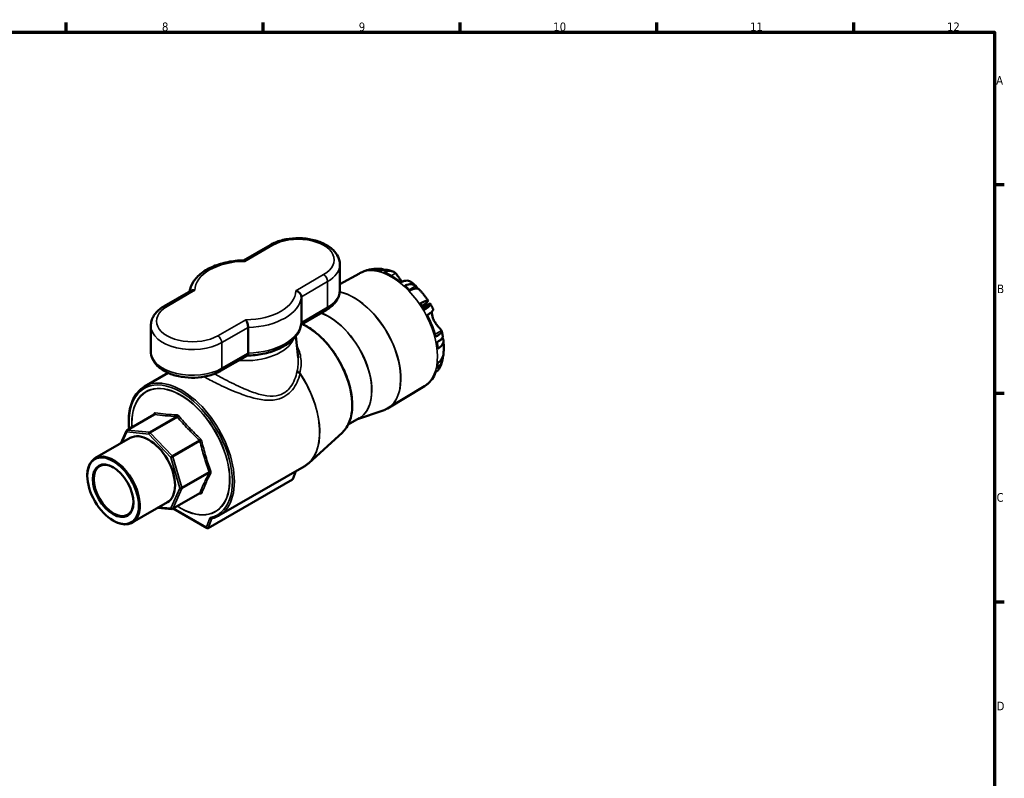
# Model space of a CAD drawing. Header units: millimetres. Extents: x 0 to 948, y -47 to 779.
# Tile 5 of 5: x 474 to 825, y 308 to 578. Entities that reach past the tile are written whole.
import ezdxf

# ---------------------------------------------------------------- set-up
doc = ezdxf.new("R2010")
doc.units = ezdxf.units.MM
for name, color, linetype, lineweight in [('Border (ANSI)', 7, 'Continuous', 70), ('Visible (ANSI)', 7, 'Continuous', 50), ('Visible Narrow (ANSI)', 7, 'Continuous', 35)]:
    doc.layers.add(name, color=color, linetype=linetype, lineweight=lineweight)
doc.styles.add('Note Text (ANSI)', font='tahoma.ttf')

# ---------------------------------------------------------------- blocks, each defined once
blk = doc.blocks.new('Borders Default Border')
at = {"layer": 'Border (ANSI)'}
for p, q in [((490.58, 574), (490.58, 577.45)), ((560.67, 574), (560.67, 577.45)), ((630.75, 574), (630.75, 577.45)), ((700.83, 574), (700.83, 577.45)), ((770.92, 574), (770.92, 577.45)), ((821, 519.75), (824.45, 519.75)), ((821, 445.5), (824.45, 445.5)), ((821, 371.25), (824.45, 371.25))]:
    blk.add_line(p, q, dxfattribs=at)
at = {"layer": 'Border (ANSI)', "flags": 128}
blk.add_lwpolyline([(20, 20), (20, 574), (821, 574), (821, 20), (20, 20)], dxfattribs=at)
at = {"layer": 'Border (ANSI)', "attachment_point": 7, "style": 'Note Text (ANSI)'}
for s, insert, char_height in [('12', (804.13, 574.4), 3.048), ('8', (524.63, 574.33), 3.05), ('9', (594.7, 574.34), 3.05), ('10', (663.96, 574.34), 3.048), ('11', (734.04, 574.4), 3.048), ('A', (821.63, 555.35), 3.05), ('B', (821.99, 481.1), 3.05), ('C', (821.8, 406.8), 3.05), ('D', (821.81, 332.6), 3.05)]:
    blk.add_mtext(s, dxfattribs=dict(at, insert=insert, char_height=char_height))

msp = doc.modelspace()

# ---------------------------------------------------------------- linework, layer by layer
at = {"layer": 'Visible (ANSI)'}
for p, q in [((563.099, 498.239), (553.643, 492.78)), ((587.95, 491.282), (587.95, 482.137)), ((594.906, 488.139), (587.95, 484.319)), ((534.932, 481.977), (525.425, 476.488)), ((574.269, 470.699), (574.269, 479.844)), ((618.424, 477.257), (617.166, 476.531)), ((619.992, 477.395), (617.522, 475.969)), ((574.189, 469.976), (583.201, 475.179)), ((520.676, 469.53), (520.676, 460.386)), ((555.287, 468.884), (555.287, 459.74)), ((572.274, 465.755), (573.095, 458.11)), ((545.527, 453.428), (555.034, 458.917)), ((518.436, 447.834), (526.862, 452.699)), ((618.076, 448.008), (604.959, 440.056)), ((594.255, 436.223), (603.329, 439.298)), ((512.204, 432.337), (521.885, 437.926)), ((590.927, 434.301), (594.843, 436.563)), ((509.962, 427.608), (511.998, 432.11)), ((588.855, 431.514), (576.879, 420.624)), ((500.786, 422.31), (513.337, 429.557)), ((544.936, 401.935), (575.273, 419.45)), ((572.289, 417.727), (571.216, 414.941)), ((498.048, 416.054), (498.048, 416.258)), ((541.055, 397.43), (571.069, 414.758)), ((514.007, 399.412), (526.558, 406.658)), ((528.399, 404.286), (538.08, 409.876)), ((528.099, 404.222), (523.182, 404.709)), ((528.642, 404.427), (540.733, 397.447)), ((507.22, 400.169), (507.397, 400.066))]:
    msp.add_line(p, q, dxfattribs=at)
for centre, start, end in [((512.454, 431.904), 120, 155.65713), ((528.149, 404.72), 264.34287, 300)]:
    msp.add_arc(centre, 0.5, start, end, dxfattribs=at)
for centre, major_axis, ratio, start_param, end_param in [((606.625, 468.15), (-11.577, 20.053), 0.5773503, 6.1522856, 6.2359222), ((599.697, 481.578), (-2.345, 7.596), 0.8095113, 0, 0.115821), ((602.131, 481.795), (0.784, 7.911), 0.7543445, 6.096149, 6.712528), ((606.625, 468.15), (-11.577, 20.053), 0.5773503, 5.776036, 5.8904862), ((606.625, 468.15), (-11.577, 20.053), 0.5773503, 5.3136332, 5.6819411), ((606.625, 468.15), (-11.577, 20.053), 0.5773503, 5.1050881, 5.2195383), ((610.369, 477.039), (5.772, 5.467), 0.3124597, 0, 0.8508166), ((612.803, 474.012), (6.564, 4.485), 0.1065742, 5.6636496, 7.1677297), ((606.625, 468.15), (-11.577, 20.053), 0.5773503, 4.7288384, 4.8432887), ((611.872, 471.18), (-7.611, 13.183), 0.5773503, 4.7993908, 4.8432887), ((606.625, 468.15), (-11.577, 20.053), 0.5773503, 4.2664357, 4.6347435), ((606.625, 468.15), (-11.577, 20.053), 0.5773503, 4.0578905, 4.1723407), ((616.922, 463.395), (7.905, 0.846), 0.4970516, 5.5070864, 6.5317891), ((606.625, 468.15), (-11.577, 20.053), 0.5773503, 3.6816409, 3.7960911), ((616.922, 460.15), (7.891, -0.963), 0.6477703, 5.6391026, 6.2831853), ((606.625, 468.15), (11.577, -20.053), 0.5773503, 0.0776454, 0.4459533), ((519.948, 418.107), (-6.61, 11.449), 0.5773503, 3.1415927, 6.2831853), ((507.397, 410.861), (6.61, -11.449), 0.5773503, 5.4977871, 10.2101761), ((507.397, 410.861), (5, -8.66), 0.5773503, 2.3686176, 7.0561603), ((570.822, 415.31), (-0.202, 0.572), 0.6665317, 3.2649386, 3.8036449), ((540.808, 397.981), (0.202, -0.572), 0.6665317, 4.8357349, 6.4065312)]:
    msp.add_ellipse(centre, major_axis=major_axis, ratio=ratio, start_param=start_param, end_param=end_param, dxfattribs=at)
for major_axis in [(-6.485, 11.233), (-5.125, 8.877)]:
    msp.add_ellipse((507.22, 410.759), major_axis=major_axis, ratio=0.5773503, dxfattribs=at)
for points, knots in [([(587.95, 491.282), (587.95, 492.21), (587.739, 493.134), (586.929, 494.915), (586.303, 495.76), (584.644, 497.367), (583.56, 498.098), (581.063, 499.328), (579.635, 499.812), (576.628, 500.472), (575.05, 500.649), (571.893, 500.69), (570.314, 500.557), (567.288, 499.986), (565.842, 499.548), (564.034, 498.745), (563.555, 498.503), (563.099, 498.239)], [0.7853982, 0.7853982, 0.7853982, 0.7853982, 1.0418721, 1.0418721, 1.3230445, 1.3230445, 1.6498756, 1.6498756, 1.9930679, 1.9930679, 2.3335531, 2.3335531, 2.6719567, 2.6719567, 3.0119625, 3.0119625, 3.1415927, 3.1415927, 3.1415927, 3.1415927]), ([(553.703, 492.781), (551.803, 492.746), (549.911, 492.547), (546.289, 491.831), (544.559, 491.314), (541.394, 489.987), (539.957, 489.177), (537.493, 487.286), (536.463, 486.202), (535.065, 483.968), (534.624, 482.849), (534.437, 481.691)], [2.3880846, 2.3880846, 2.3880846, 2.3880846, 2.6861293, 2.6861293, 2.9841739, 2.9841739, 3.2822186, 3.2822186, 3.5802632, 3.5802632, 3.8338492, 3.8338492, 3.8338492, 3.8338492]), ([(554.191, 492.42), (554.19, 492.421), (554.189, 492.422), (554.126, 492.509), (554.063, 492.58), (553.941, 492.692), (553.881, 492.733), (553.782, 492.774), (553.741, 492.782), (553.703, 492.781)], [-0.65446927, -0.65446927, -0.65446927, -0.65446927, -0.65378216, -0.65378216, -0.60541587, -0.60541587, -0.55744867, -0.55744867, -0.52263602, -0.52263602, -0.52263602, -0.52263602]), ([(594.906, 488.139), (594.952, 488.164), (594.999, 488.189), (595.091, 488.238), (595.138, 488.263), (595.231, 488.311), (595.278, 488.335), (595.371, 488.382), (595.418, 488.405), (595.513, 488.451), (595.56, 488.474), (595.607, 488.497)], [3.939333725, 3.939333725, 3.939333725, 3.939333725, 3.946317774, 3.946317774, 3.953301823, 3.953301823, 3.960285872, 3.960285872, 3.967269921, 3.967269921, 3.97425397, 3.97425397, 3.97425397, 3.97425397]), ([(597.352, 489.174), (597.724, 489.289), (598.098, 489.387), (598.848, 489.549), (599.224, 489.613), (599.974, 489.711), (600.348, 489.744), (601.092, 489.781), (601.461, 489.785), (602.193, 489.765), (602.556, 489.742), (602.915, 489.707)], [4.05789051, 4.05789051, 4.05789051, 4.05789051, 4.11025039, 4.11025039, 4.16261027, 4.16261027, 4.21497014, 4.21497014, 4.26733002, 4.26733002, 4.3196899, 4.3196899, 4.3196899, 4.3196899]), ([(604.867, 489.389), (604.856, 489.391), (604.845, 489.394), (604.521, 489.463), (604.185, 489.477), (603.551, 489.42), (603.195, 489.346), (602.596, 489.141), (602.358, 489.04), (602.128, 488.926)], [4.6444421, 4.6444421, 4.6444421, 4.6444421, 4.64964765, 4.64964765, 4.79723422, 4.79723422, 4.94189818, 4.94189818, 5.03500012, 5.03500012, 5.03500012, 5.03500012]), ([(603.627, 488.468), (603.861, 488.584), (604.102, 488.687), (604.708, 488.897), (605.069, 488.973), (605.707, 489.034), (606.043, 489.022), (606.671, 488.895), (606.962, 488.78), (607.407, 488.517), (607.607, 488.362), (607.788, 488.175)], [0.051569, 0.051569, 0.051569, 0.051569, 0.14609465, 0.14609465, 0.2921893, 0.2921893, 0.43956012, 0.43956012, 0.58693095, 0.58693095, 0.70808287, 0.70808287, 0.70808287, 0.70808287]), ([(604.867, 489.389), (604.994, 489.36), (605.12, 489.33), (605.37, 489.268), (605.495, 489.235), (605.743, 489.167), (605.866, 489.132), (606.111, 489.059), (606.234, 489.021), (606.476, 488.943), (606.597, 488.902), (606.717, 488.861)], [4.416912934, 4.416912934, 4.416912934, 4.416912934, 4.436272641, 4.436272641, 4.455632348, 4.455632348, 4.474992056, 4.474992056, 4.494351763, 4.494351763, 4.51371147, 4.51371147, 4.51371147, 4.51371147]), ([(607.788, 488.175), (607.916, 488.041), (608.052, 487.886), (608.333, 487.544), (608.476, 487.36), (608.775, 486.964), (608.929, 486.755), (609.315, 486.23), (609.549, 485.913), (609.895, 485.47), (609.997, 485.343), (610.099, 485.219)], [-1.76525661, -1.76525661, -1.76525661, -1.76525661, -1.68822537, -1.68822537, -1.61578282, -1.61578282, -1.54456151, -1.54456151, -1.44585074, -1.44585074, -1.40582092, -1.40582092, -1.40582092, -1.40582092]), ([(613.546, 484.932), (613.434, 485.024), (613.319, 485.105), (612.958, 485.318), (612.667, 485.433), (612.04, 485.56), (611.703, 485.572), (611.065, 485.511), (610.705, 485.435), (610.098, 485.225), (609.857, 485.122), (609.623, 485.006)], [4.18446293, 4.18446293, 4.18446293, 4.18446293, 4.25450026, 4.25450026, 4.40187108, 4.40187108, 4.54924191, 4.54924191, 4.69533656, 4.69533656, 4.7898622, 4.7898622, 4.7898622, 4.7898622]), ([(611.122, 483.733), (611.353, 483.847), (611.59, 483.948), (612.189, 484.153), (612.545, 484.228), (613.18, 484.284), (613.516, 484.27), (614.141, 484.136), (614.431, 484.017), (614.773, 483.81), (614.871, 483.742), (614.967, 483.665)], [0.05156202, 0.05156202, 0.05156202, 0.05156202, 0.14466396, 0.14466396, 0.28932793, 0.28932793, 0.4369145, 0.4369145, 0.58450107, 0.58450107, 0.64439568, 0.64439568, 0.64439568, 0.64439568]), ([(613.547, 484.933), (613.657, 484.842), (613.766, 484.75), (613.984, 484.565), (614.092, 484.471), (614.307, 484.283), (614.414, 484.187), (614.627, 483.995), (614.732, 483.898), (614.942, 483.703), (615.046, 483.604), (615.15, 483.505)], [4.92232122, 4.92232122, 4.92232122, 4.92232122, 4.94445177, 4.94445177, 4.96658231, 4.96658231, 4.98871286, 4.98871286, 5.01084341, 5.01084341, 5.03297395, 5.03297395, 5.03297395, 5.03297395]), ([(536.333, 482.11), (536.331, 482.11), (536.329, 482.111), (536.178, 482.147), (536.03, 482.169), (535.741, 482.185), (535.601, 482.179), (535.27, 482.128), (535.089, 482.068), (534.932, 481.977)], [-0.00068711, -0.00068711, -0.00068711, -0.00068711, 0, 0, 0.04836629, 0.04836629, 0.09633349, 0.09633349, 0.16674951, 0.16674951, 0.16674951, 0.16674951]), ([(572.293, 481.968), (572.295, 481.968), (572.297, 481.967), (572.448, 481.931), (572.596, 481.88), (572.885, 481.755), (573.025, 481.68), (573.386, 481.446), (573.593, 481.267), (573.926, 480.876), (574.054, 480.67), (574.226, 480.251), (574.269, 480.043), (574.269, 479.844)], [-0.00068711, -0.00068711, -0.00068711, -0.00068711, 0, 0, 0.04836629, 0.04836629, 0.09633349, 0.09633349, 0.17764548, 0.17764548, 0.25351485, 0.25351485, 0.32689108, 0.32689108, 0.32689108, 0.32689108]), ([(583.201, 475.179), (583.754, 475.498), (584.272, 475.848), (585.228, 476.607), (585.666, 477.018), (586.444, 477.9), (586.785, 478.372), (587.349, 479.373), (587.571, 479.903), (587.872, 481.001), (587.95, 481.569), (587.95, 482.137)], [0, 0, 0, 0, 0.15707963, 0.15707963, 0.31415927, 0.31415927, 0.4712389, 0.4712389, 0.62831853, 0.62831853, 0.78539816, 0.78539816, 0.78539816, 0.78539816]), ([(614.967, 483.665), (615.206, 483.473), (615.394, 483.26), (615.565, 482.95), (615.603, 482.859), (615.629, 482.768)], [-0.59608647, -0.59608647, -0.59608647, -0.59608647, -0.43788056, -0.43788056, -0.37331855, -0.37331855, -0.37331855, -0.37331855]), ([(616.141, 482.506), (616.375, 482.259), (616.606, 482.007), (617.06, 481.495), (617.283, 481.234), (617.722, 480.706), (617.937, 480.439), (618.359, 479.896), (618.567, 479.621), (618.973, 479.064), (619.172, 478.782), (619.367, 478.497)], [5.10508806, 5.10508806, 5.10508806, 5.10508806, 5.15744794, 5.15744794, 5.20980782, 5.20980782, 5.26216769, 5.26216769, 5.31452757, 5.31452757, 5.36688745, 5.36688745, 5.36688745, 5.36688745]), ([(620.139, 477.23), (620.143, 477.184), (620.138, 477.135), (620.1, 476.965), (620.025, 476.817), (619.77, 476.489), (619.591, 476.309), (619.188, 475.963), (618.93, 475.767), (618.437, 475.43), (618.227, 475.296), (618.01, 475.164)], [4.44216339, 4.44216339, 4.44216339, 4.44216339, 4.50205801, 4.50205801, 4.64964458, 4.64964458, 4.79723115, 4.79723115, 4.94189511, 4.94189511, 5.03499706, 5.03499706, 5.03499706, 5.03499706]), ([(619.992, 477.395), (620.018, 477.41), (620.041, 477.414), (620.104, 477.394), (620.132, 477.331), (620.139, 477.23)], [-0.34643197, -0.34643197, -0.34643197, -0.34643197, -0.2836592, -0.2836592, -0.14499391, -0.14499391, -0.14499391, -0.14499391]), ([(620.103, 477.372), (620.18, 477.25), (620.256, 477.127), (620.406, 476.881), (620.48, 476.757), (620.627, 476.509), (620.7, 476.385), (620.843, 476.135), (620.915, 476.009), (621.055, 475.757), (621.125, 475.631), (621.193, 475.504)], [5.43483601, 5.43483601, 5.43483601, 5.43483601, 5.45667198, 5.45667198, 5.47850794, 5.47850794, 5.50034391, 5.50034391, 5.52217988, 5.52217988, 5.54401585, 5.54401585, 5.54401585, 5.54401585]), ([(525.425, 476.488), (524.872, 476.169), (524.354, 475.82), (523.398, 475.06), (522.961, 474.65), (522.182, 473.768), (521.841, 473.296), (521.277, 472.294), (521.055, 471.764), (520.754, 470.667), (520.676, 470.099), (520.676, 469.53)], [3.14159265, 3.14159265, 3.14159265, 3.14159265, 3.29867229, 3.29867229, 3.45575192, 3.45575192, 3.61283155, 3.61283155, 3.76991118, 3.76991118, 3.92699082, 3.92699082, 3.92699082, 3.92699082]), ([(619.065, 473.259), (619.286, 473.393), (619.5, 473.53), (620, 473.871), (620.262, 474.07), (620.67, 474.418), (620.852, 474.598), (621.112, 474.928), (621.191, 475.077), (621.246, 475.299), (621.243, 475.396), (621.205, 475.481)], [0.051569, 0.051569, 0.051569, 0.051569, 0.14609465, 0.14609465, 0.2921893, 0.2921893, 0.43956012, 0.43956012, 0.58693095, 0.58693095, 0.70808287, 0.70808287, 0.70808287, 0.70808287]), ([(620.772, 474.527), (620.771, 474.508), (620.769, 474.489), (620.751, 474.107), (620.772, 473.677), (620.924, 472.825), (621.036, 472.417), (621.193, 472.012)], [-1.81435408, -1.81435408, -1.81435408, -1.81435408, -1.8054604, -1.8054604, -1.63659589, -1.63659589, -1.49358939, -1.49358939, -1.49358939, -1.49358939]), ([(554.435, 471.659), (554.436, 471.657), (554.437, 471.656), (554.5, 471.569), (554.563, 471.469), (554.685, 471.247), (554.745, 471.125), (554.9, 470.773), (554.99, 470.526), (555.136, 470.027), (555.192, 469.78), (555.268, 469.305), (555.287, 469.084), (555.287, 468.884)], [-0.65446927, -0.65446927, -0.65446927, -0.65446927, -0.65378216, -0.65378216, -0.60541587, -0.60541587, -0.55744867, -0.55744867, -0.47613668, -0.47613668, -0.40026732, -0.40026732, -0.32689108, -0.32689108, -0.32689108, -0.32689108]), ([(554.983, 458.887), (556.863, 458.925), (558.734, 459.124), (562.337, 459.836), (564.067, 460.353), (567.233, 461.68), (568.669, 462.49), (571.133, 464.382), (572.163, 465.466), (573.674, 467.88), (574.149, 469.217), (574.265, 470.588)], [5.5327848, 5.5327848, 5.5327848, 5.5327848, 5.8277219, 5.8277219, 6.1257666, 6.1257666, 6.4238112, 6.4238112, 6.7218558, 6.7218558, 7.0199005, 7.0199005, 7.0199005, 7.0199005]), ([(574.479, 470.144), (574.875, 469.964), (575.271, 469.766), (577.427, 468.6), (579.186, 467.318), (582.53, 464.228), (584.115, 462.42), (586.954, 458.465), (588.208, 456.318), (590.263, 451.898), (591.063, 449.626), (592.126, 445.178), (592.389, 443.004), (592.343, 438.969), (592.033, 437.108), (590.857, 433.908), (589.994, 432.562), (588.878, 431.535), (588.867, 431.525), (588.855, 431.514)], [4.6077188, 4.6077188, 4.6077188, 4.6077188, 4.6805336, 4.6805336, 5.0041676, 5.0041676, 5.3274826, 5.3274826, 5.6502759, 5.6502759, 5.973054, 5.973054, 6.2963308, 6.2963308, 6.6199957, 6.6199957, 6.9401463, 6.9401463, 6.9435761, 6.9435761, 6.9435761, 6.9435761]), ([(621.193, 472.012), (621.234, 471.906), (621.279, 471.801), (621.525, 471.247), (621.774, 470.814), (622.346, 469.972), (622.665, 469.576), (623.168, 468.989), (623.358, 468.778), (623.675, 468.427), (623.803, 468.284), (624.045, 468.001), (624.138, 467.879), (624.193, 467.775), (624.198, 467.764), (624.203, 467.754)], [-1.49358939, -1.49358939, -1.49358939, -1.49358939, -1.45621584, -1.45621584, -1.29721689, -1.29721689, -1.12515743, -1.12515743, -1.00774439, -1.00774439, -0.90220183, -0.90220183, -0.76236915, -0.76236915, -0.74495913, -0.74495913, -0.74495913, -0.74495913]), ([(624.203, 467.754), (624.241, 467.669), (624.244, 467.572), (624.189, 467.349), (624.11, 467.2), (623.85, 466.871), (623.668, 466.69), (623.26, 466.342), (622.999, 466.143), (622.498, 465.803), (622.284, 465.666), (622.064, 465.532)], [4.13331886, 4.13331886, 4.13331886, 4.13331886, 4.25447078, 4.25447078, 4.4018416, 4.4018416, 4.54921243, 4.54921243, 4.69530708, 4.69530708, 4.78983273, 4.78983273, 4.78983273, 4.78983273]), ([(624.225, 467.69), (624.257, 467.556), (624.288, 467.423), (624.348, 467.155), (624.378, 467.021), (624.434, 466.753), (624.461, 466.618), (624.514, 466.35), (624.539, 466.215), (624.587, 465.946), (624.61, 465.811), (624.632, 465.676)], [5.97139839, 5.97139839, 5.97139839, 5.97139839, 5.99258102, 5.99258102, 6.01376365, 6.01376365, 6.03494628, 6.03494628, 6.05612891, 6.05612891, 6.07731155, 6.07731155, 6.07731155, 6.07731155]), ([(622.507, 463.573), (622.724, 463.705), (622.934, 463.839), (623.428, 464.176), (623.685, 464.373), (624.088, 464.718), (624.268, 464.898), (624.522, 465.226), (624.597, 465.374), (624.635, 465.545), (624.64, 465.593), (624.637, 465.639)], [0.05156202, 0.05156202, 0.05156202, 0.05156202, 0.14466396, 0.14466396, 0.28932793, 0.28932793, 0.4369145, 0.4369145, 0.58450107, 0.58450107, 0.64439568, 0.64439568, 0.64439568, 0.64439568]), ([(624.827, 464.241), (624.863, 463.906), (624.892, 463.57), (624.936, 462.898), (624.951, 462.562), (624.966, 461.888), (624.966, 461.551), (624.95, 460.876), (624.935, 460.539), (624.887, 459.863), (624.855, 459.525), (624.813, 459.187)], [6.15228561, 6.15228561, 6.15228561, 6.15228561, 6.20464549, 6.20464549, 6.25700537, 6.25700537, 6.30936525, 6.30936525, 6.36172512, 6.36172512, 6.414085, 6.414085, 6.414085, 6.414085]), ([(520.676, 460.386), (520.676, 459.458), (520.887, 458.534), (521.697, 456.752), (522.323, 455.907), (523.982, 454.3), (525.067, 453.569), (527.563, 452.339), (528.991, 451.855), (531.998, 451.195), (533.576, 451.018), (536.734, 450.977), (538.312, 451.111), (541.338, 451.682), (542.784, 452.119), (544.592, 452.922), (545.071, 453.165), (545.527, 453.428)], [3.9269908, 3.9269908, 3.9269908, 3.9269908, 4.1834648, 4.1834648, 4.4646371, 4.4646371, 4.7914683, 4.7914683, 5.1346606, 5.1346606, 5.4751458, 5.4751458, 5.8135494, 5.8135494, 6.1535552, 6.1535552, 6.2831853, 6.2831853, 6.2831853, 6.2831853]), ([(555.287, 459.74), (555.287, 459.54), (555.268, 459.369), (555.192, 459.093), (555.136, 458.994), (555.055, 458.93), (555.045, 458.923), (555.034, 458.917)], [-0.32689108, -0.32689108, -0.32689108, -0.32689108, -0.25351485, -0.25351485, -0.17764548, -0.17764548, -0.16674951, -0.16674951, -0.16674951, -0.16674951]), ([(624.635, 458.444), (624.633, 458.369), (624.629, 458.296), (624.597, 457.816), (624.522, 457.382), (624.268, 456.559), (624.088, 456.17), (623.685, 455.515), (623.428, 455.187), (622.934, 454.71), (622.724, 454.539), (622.507, 454.388)], [4.476324, 4.476324, 4.476324, 4.476324, 4.50218773, 4.50218773, 4.6497743, 4.6497743, 4.79736088, 4.79736088, 4.94202484, 4.94202484, 5.03512678, 5.03512678, 5.03512678, 5.03512678]), ([(624.503, 457.379), (624.473, 457.244), (624.441, 457.108), (624.375, 456.838), (624.339, 456.703), (624.266, 456.434), (624.227, 456.299), (624.146, 456.03), (624.104, 455.896), (624.016, 455.627), (623.97, 455.493), (623.922, 455.36)], [0.22436896, 0.22436896, 0.22436896, 0.22436896, 0.24537477, 0.24537477, 0.26638057, 0.26638057, 0.28738637, 0.28738637, 0.30839218, 0.30839218, 0.32939798, 0.32939798, 0.32939798, 0.32939798]), ([(622.064, 452.942), (622.284, 453.094), (622.498, 453.268), (622.999, 453.749), (623.26, 454.079), (623.639, 454.689), (623.798, 455.014), (623.922, 455.36)], [0.051569, 0.051569, 0.051569, 0.051569, 0.14609465, 0.14609465, 0.2921893, 0.2921893, 0.41883984, 0.41883984, 0.41883984, 0.41883984]), ([(619.283, 448.836), (619.206, 448.776), (619.129, 448.718), (618.971, 448.602), (618.892, 448.545), (618.732, 448.433), (618.652, 448.378), (618.489, 448.269), (618.408, 448.215), (618.243, 448.11), (618.16, 448.059), (618.076, 448.008)], [0.707989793, 0.707989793, 0.707989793, 0.707989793, 0.721002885, 0.721002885, 0.734015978, 0.734015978, 0.74702907, 0.74702907, 0.760042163, 0.760042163, 0.773055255, 0.773055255, 0.773055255, 0.773055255]), ([(620.118, 449.653), (619.99, 449.493), (619.848, 449.337), (619.5, 449.003), (619.286, 448.829), (619.065, 448.677)], [4.62233399, 4.62233399, 4.62233399, 4.62233399, 4.69530647, 4.69530647, 4.78983212, 4.78983212, 4.78983212, 4.78983212]), ([(512.943, 432.763), (512.839, 433.789), (512.792, 434.791), (512.827, 438.082), (513.181, 440.219), (514.525, 443.896), (515.511, 445.441), (517.285, 447.08), (517.841, 447.491), (518.436, 447.834)], [3.01855132, 3.01855132, 3.01855132, 3.01855132, 3.15376434, 3.15376434, 3.47695171, 3.47695171, 3.79713795, 3.79713795, 3.92699082, 3.92699082, 3.92699082, 3.92699082]), ([(604.959, 440.056), (604.857, 439.994), (604.753, 439.935), (604.543, 439.82), (604.437, 439.764), (604.222, 439.659), (604.113, 439.608), (603.893, 439.511), (603.782, 439.465), (603.557, 439.378), (603.443, 439.337), (603.329, 439.298)], [0.77305526, 0.77305526, 0.77305526, 0.77305526, 0.798451, 0.798451, 0.82384675, 0.82384675, 0.8492425, 0.8492425, 0.87463825, 0.87463825, 0.900034, 0.900034, 0.900034, 0.900034]), ([(521.921, 437.956), (521.921, 437.956), (521.921, 437.956), (521.919, 437.953), (521.917, 437.951), (521.911, 437.945), (521.907, 437.941), (521.897, 437.934), (521.891, 437.93), (521.885, 437.926)], [0.009421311, 0.009421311, 0.009421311, 0.009421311, 0.015717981, 0.015717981, 0.023576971, 0.023576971, 0.031435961, 0.031435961, 0.039294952, 0.039294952, 0.039294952, 0.039294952]), ([(576.879, 420.624), (576.779, 420.534), (576.679, 420.446), (576.474, 420.275), (576.37, 420.192), (576.159, 420.031), (576.051, 419.952), (575.834, 419.8), (575.724, 419.727), (575.501, 419.585), (575.387, 419.516), (575.273, 419.45)], [0.66039084, 0.66039084, 0.66039084, 0.66039084, 0.6853923, 0.6853923, 0.71039377, 0.71039377, 0.73539523, 0.73539523, 0.7603967, 0.7603967, 0.78539816, 0.78539816, 0.78539816, 0.78539816]), ([(538.08, 409.876), (538.086, 409.88), (538.092, 409.883), (538.104, 409.887), (538.109, 409.889), (538.117, 409.891), (538.12, 409.892), (538.123, 409.892), (538.124, 409.892), (538.124, 409.892)], [0.039294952, 0.039294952, 0.039294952, 0.039294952, 0.047154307, 0.047154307, 0.055013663, 0.055013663, 0.062873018, 0.062873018, 0.069170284, 0.069170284, 0.069170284, 0.069170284]), ([(544.936, 401.935), (544.78, 401.845), (544.622, 401.759), (544.299, 401.598), (544.136, 401.522), (543.804, 401.379), (543.635, 401.312), (543.294, 401.188), (543.121, 401.131), (542.77, 401.026), (542.593, 400.979), (542.414, 400.936)], [0.78539816, 0.78539816, 0.78539816, 0.78539816, 0.81941904, 0.81941904, 0.85343991, 0.85343991, 0.88746079, 0.88746079, 0.92148166, 0.92148166, 0.95550254, 0.95550254, 0.95550254, 0.95550254])]:
    msp.add_open_spline(points, degree=3, knots=knots, dxfattribs=at)
for points in [[(621.205, 475.481), (621.201, 475.489), (621.197, 475.497), (621.193, 475.504)], [(574.265, 470.588), (574.268, 470.624), (574.269, 470.661), (574.269, 470.699)], [(624.637, 465.639), (624.636, 465.651), (624.634, 465.664), (624.632, 465.676)]]:
    msp.add_open_spline(points, degree=3, dxfattribs=at)
at = {"layer": 'Visible Narrow (ANSI)'}
for p, q in [((554.191, 492.42), (564.099, 498.14)), ((582.201, 487.689), (572.293, 481.968)), ((607.788, 488.175), (606.233, 487.277)), ((574.269, 479.844), (583.616, 485.24)), ((583.616, 485.24), (583.616, 476.095)), ((526.425, 476.389), (536.333, 482.11)), ((614.967, 483.665), (612.603, 482.3)), ((620.139, 477.23), (617.636, 475.785)), ((583.616, 476.095), (574.269, 470.699)), ((554.435, 471.659), (544.527, 465.938)), ((545.941, 463.488), (555.287, 468.884)), ((624.203, 467.754), (621.83, 466.384)), ((545.941, 463.488), (545.941, 454.343)), ((555.287, 459.74), (545.941, 454.343)), ((512.319, 432.359), (521.991, 437.943)), ((529.838, 437.166), (520.166, 431.581)), ((520.437, 431.425), (530.109, 437.009)), ((510.351, 427.832), (512.1, 431.699)), ((512.1, 431.699), (519.948, 430.922)), ((520.166, 431.581), (512.319, 432.359)), ((528.284, 423.141), (520.437, 431.425)), ((519.948, 430.922), (527.795, 422.638)), ((537.956, 428.725), (528.284, 423.141)), ((528.475, 422.81), (538.147, 428.394)), ((527.795, 422.638), (531.045, 411.7)), ((531.726, 411.872), (528.475, 422.81)), ((541.398, 417.456), (531.726, 411.872)), ((572.192, 417.671), (571.069, 414.758)), ((531.726, 411.559), (541.398, 417.144)), ((531.045, 411.7), (527.795, 404.515)), ((528.475, 404.375), (531.726, 411.559)), ((538.147, 409.959), (528.475, 404.375)), ((527.795, 404.515), (523.571, 404.934)), ((540.454, 397.777), (528.789, 404.512)), ((541.688, 400.979), (540.454, 397.777)), ((541.055, 397.43), (542.374, 400.851)), ((542.374, 400.851), (542.601, 400.983))]:
    msp.add_line(p, q, dxfattribs=at)
for centre, major_axis, ratio, start_param, end_param in [((564.099, 496.507), (-1, 1.732), 0.5773503, 5.4977871, 6.2831853), ((573.15, 492.915), (12.8, 0), 0.5773503, 5.4977871, 8.6393798), ((554.313, 482.039), (-17.98, 0), 0.5773503, 4.7191938, 6.2763805), ((573.15, 491.282), (14.8, 0), 0.5773503, 5.4977871, 6.2831853), ((606.348, 467.991), (-11.586, 20.067), 0.5773503, 3.1539356, 6.2708424), ((582.201, 486.056), (-1, 1.732), 0.5773503, 3.9269908, 5.4977871), ((554.313, 482.039), (17.98, 0), 0.5773503, 4.7191938, 6.2763805), ((573.15, 482.137), (14.8, 0), 0.5773503, 5.4977871, 6.2831853), ((593.003, 460.286), (11.746, -20.345), 0.5773503, 6.1685495, 8.9505972), ((593.066, 460.322), (11.75, -20.351), 0.5773503, 0.0123429, 2.6709485), ((554.313, 480.406), (19.98, 0), 0.5773503, 4.7611631, 6.2344111), ((535.476, 471.163), (-12.8, 0), 0.5773503, 5.4977871, 8.6393798), ((526.425, 474.756), (-1, 1.732), 0.5773503, 5.4977871, 6.2831853), ((584.11, 455.152), (10.733, -18.589), 0.5773503, 0, 2.5484889), ((584.167, 455.184), (10.736, -18.595), 0.5773503, 6.2587376, 8.831231), ((582.201, 476.911), (1, -1.732), 0.5773503, 0, 0.7853982), ((554.313, 471.261), (19.98, 0), 0.5773503, 4.7611631, 6.2344111), ((575.998, 450.468), (11.511, -19.938), 0.5773503, 0.1250073, 2.4545119), ((535.476, 469.53), (-14.8, 0), 0.5773503, 0, 2.3561945), ((544.527, 464.305), (-1, 1.732), 0.5773503, 3.9269908, 5.4977871), ((554.313, 467.321), (17.759, 0), 0.5773503, 4.580921, 6.0512776), ((535.476, 460.386), (-14.8, 0), 0.5773503, 0, 2.3561945), ((544.527, 455.16), (1, -1.732), 0.5773503, 0, 0.7853982), ((574.693, 453.18), (-1.956, 0.417), 0.4950395, 0.2830629, 1.2068384), ((574.794, 453.626), (-1.942, 0.477), 0.6338481, 0.2923783, 1.1262773), ((562.084, 442.435), (13.246, -22.943), 0.5773503, 0.1250073, 1.6883054), ((562.023, 442.399), (13.25, -22.95), 0.5773503, 0, 1.6763145), ((531.333, 424.68), (-13, 22.517), 0.5773503, 2.9714883, 7.1815724), ((531.686, 424.885), (13.25, -22.95), 0.5773503, 0, 3.1415927), ((531.333, 424.68), (12.344, -21.381), 0.5773503, 5.4278352, 10.2801281), ((531.327, 424.677), (-12.301, 21.306), 0.5773503, 2.2893136, 7.1354644), ((521.473, 438.177), (0.446, -0.226), 0.7161101, 0.0105831, 0.9440184), ((521.855, 438.398), (-0.074, -0.495), 0.7895264, 0.5341702, 1.9423332), ((529.703, 437.621), (0.028, 0.499), 0.7161101, 3.6057373, 5.0139004), ((530.244, 437.308), (-0.381, -0.324), 0.3485356, 0.9353547, 2.3435177), ((512.454, 431.904), (-0.456, 0.206), 0.7543445, 0, 1.0747375), ((512.454, 431.904), (0.049, 0.498), 0.7543445, 0.4960589, 2.0668552), ((512.454, 431.904), (-0.25, 0.433), 0.5773503, 5.8904862, 6.2831853), ((520.301, 431.126), (-0.049, -0.498), 0.7543445, 3.6376515, 5.2084478), ((520.301, 431.126), (0.363, 0.344), 0.3124597, 0.9175327, 2.4883291), ((520.301, 431.126), (-0.25, 0.433), 0.5773503, 5.1050881, 5.8904862), ((538.091, 429.024), (0.344, 0.362), 0.2751194, 4.0436805, 5.4518435), ((538.474, 428.362), (-0.486, -0.117), 0.2751194, 3.9729344, 5.3810975), ((528.149, 422.842), (-0.363, -0.344), 0.3124597, 4.0591254, 5.6299217), ((528.149, 422.842), (0.479, 0.142), 0.3124597, 3.7948562, 5.3656526), ((528.149, 422.842), (-0.25, 0.433), 0.5773503, 4.3196899, 5.1050881), ((541.724, 417.424), (0.471, 0.168), 0.3485356, 0.7980749, 2.206238), ((541.724, 416.799), (-0.446, 0.226), 0.7161101, 4.4108776, 5.8190406), ((531.399, 411.904), (-0.479, -0.142), 0.3124597, 0.6532636, 2.2240599), ((531.399, 411.904), (0.456, -0.206), 0.7543445, 4.2163301, 5.7871264), ((531.399, 411.904), (0.25, -0.433), 0.5773503, 0.3926991, 1.1780972), ((538.091, 409.393), (0.028, 0.499), 0.7161101, 5.339167, 6.2726022), ((538.474, 409.614), (0.465, -0.183), 0.7895264, 1.1992594, 2.6074225), ((528.149, 404.72), (-0.456, 0.206), 0.7543445, 1.0747375, 2.6455338), ((528.149, 404.72), (-0.049, -0.498), 0.7543445, 5.2084478, 6.2831853), ((528.149, 404.72), (0.25, -0.433), 0.5773503, 0, 0.3926991), ((542.352, 400.316), (-0.5, 0.866), 0.5773503, 6.1130809, 6.7195176), ((542.041, 401.183), (-0.467, 0.18), 0.7399972, 1.03209, 2.6028863), ((542.298, 401.422), (0.116, -0.486), 0.8047122, 4.9473717, 6.2831853), ((542.706, 400.52), (-0.25, 0.433), 0.5773503, 0.0678859, 0.4363323)]:
    msp.add_ellipse(centre, major_axis=major_axis, ratio=ratio, start_param=start_param, end_param=end_param, dxfattribs=at)
for points, knots in [([(573.686, 452.72), (574.154, 454.344), (574.281, 456.085), (573.909, 459.411), (573.421, 461.004), (572.632, 462.418)], [-4.2545695, -4.2545695, -4.2545695, -4.2545695, -3.5758109, -3.5758109, -2.9132367, -2.9132367, -2.9132367, -2.9132367]), ([(539.67, 451.367), (541.002, 450.591), (542.544, 449.762), (546.35, 447.866), (548.678, 446.805), (552.898, 445.128), (554.788, 444.462), (558.401, 443.471), (560.131, 443.122), (563.431, 442.908), (565.012, 443.027), (567.567, 443.848), (568.587, 444.397), (570.06, 445.585), (570.585, 446.119), (572.386, 448.35), (573.28, 450.363), (573.804, 452.424)], [-4.6743408, -4.6743408, -4.6743408, -4.6743408, -4.0573155, -4.0573155, -3.256445, -3.256445, -2.6155044, -2.6155044, -2.0183353, -2.0183353, -1.451738, -1.451738, -1.0313862, -1.0313862, -0.7614726, -0.7614726, 0, 0, 0, 0]), ([(572.757, 453.31), (572.349, 451.277), (571.591, 449.298), (569.999, 447.152), (569.53, 446.643), (568.207, 445.53), (567.281, 445.037), (564.945, 444.363), (563.488, 444.34), (560.43, 444.753), (558.82, 445.204), (555.444, 446.393), (553.671, 447.152), (549.697, 449.003), (547.493, 450.136), (544.718, 451.628), (544.015, 452.012), (543.341, 452.387)], [0, 0, 0, 0, 0.7614726, 0.7614726, 1.0313862, 1.0313862, 1.451738, 1.451738, 2.0183353, 2.0183353, 2.6155044, 2.6155044, 3.256445, 3.256445, 4.0573155, 4.0573155, 4.3398975, 4.3398975, 4.3398975, 4.3398975]), ([(572.847, 453.728), (572.832, 453.663), (572.817, 453.596), (572.787, 453.456), (572.772, 453.384), (572.757, 453.31)], [0, 0, 0, 0, 0.027716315, 0.027716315, 0.055432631, 0.055432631, 0.055432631, 0.055432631]), ([(573.804, 452.424), (573.783, 452.476), (573.763, 452.527), (573.723, 452.626), (573.704, 452.674), (573.686, 452.72)], [-0.055432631, -0.055432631, -0.055432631, -0.055432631, -0.027716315, -0.027716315, 0, 0, 0, 0]), ([(522.246, 438.524), (522.189, 438.532), (522.134, 438.528), (522.028, 438.492), (521.978, 438.457), (521.909, 438.379), (521.885, 438.344), (521.865, 438.304)], [-0.078591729, -0.078591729, -0.078591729, -0.078591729, -0.050300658, -0.050300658, -0.019346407, -0.019346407, 0, 0, 0, 0]), ([(530.052, 437.75), (528.663, 437.824), (527.312, 437.922), (526.011, 438.051), (524.709, 438.18), (523.457, 438.34), (522.246, 438.524)], [-3.2220797, -3.2220797, -3.2220797, -3.2220797, -2.6210337, -2.6210337, -2.6210337, -2.0199876, -2.0199876, -2.0199876, -2.0199876]), ([(521.885, 437.926), (521.894, 437.931), (521.904, 437.935), (521.938, 437.947), (521.964, 437.948), (521.991, 437.943)], [0.039294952, 0.039294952, 0.039294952, 0.039294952, 0.050300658, 0.050300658, 0.078591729, 0.078591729, 0.078591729, 0.078591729]), ([(521.991, 437.943), (523.207, 437.762), (524.466, 437.603), (525.774, 437.473), (527.083, 437.344), (528.442, 437.243), (529.838, 437.166)], [2.0199876, 2.0199876, 2.0199876, 2.0199876, 2.6210337, 2.6210337, 2.6210337, 3.2220797, 3.2220797, 3.2220797, 3.2220797]), ([(529.838, 437.166), (529.862, 437.165), (529.886, 437.162), (529.948, 437.144), (529.985, 437.125), (530.052, 437.074), (530.082, 437.044), (530.109, 437.009)], [0, 0, 0, 0, 0.019346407, 0.019346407, 0.050300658, 0.050300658, 0.078591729, 0.078591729, 0.078591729, 0.078591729]), ([(530.591, 437.439), (530.534, 437.507), (530.472, 437.565), (530.336, 437.664), (530.262, 437.702), (530.143, 437.739), (530.097, 437.748), (530.052, 437.75)], [-0.078591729, -0.078591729, -0.078591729, -0.078591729, -0.050300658, -0.050300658, -0.019346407, -0.019346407, 0, 0, 0, 0]), ([(530.109, 437.009), (531.325, 435.579), (532.583, 434.168), (533.892, 432.787), (535.201, 431.405), (536.56, 430.052), (537.956, 428.725)], [2.0199876, 2.0199876, 2.0199876, 2.0199876, 2.6210337, 2.6210337, 2.6210337, 3.2220797, 3.2220797, 3.2220797, 3.2220797]), ([(538.397, 429.199), (537.006, 430.517), (535.654, 431.861), (534.352, 433.235), (533.051, 434.609), (531.8, 436.013), (530.591, 437.439)], [-3.2220797, -3.2220797, -3.2220797, -3.2220797, -2.6210337, -2.6210337, -2.6210337, -2.0199876, -2.0199876, -2.0199876, -2.0199876]), ([(537.956, 428.725), (537.98, 428.705), (538.002, 428.682), (538.056, 428.618), (538.083, 428.574), (538.124, 428.484), (538.139, 428.439), (538.147, 428.394)], [0, 0, 0, 0, 0.019346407, 0.019346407, 0.050300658, 0.050300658, 0.078591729, 0.078591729, 0.078591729, 0.078591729]), ([(538.147, 428.394), (538.598, 426.521), (539.09, 424.669), (539.633, 422.844), (540.175, 421.02), (540.767, 419.225), (541.398, 417.456)], [2.0199876, 2.0199876, 2.0199876, 2.0199876, 2.6210337, 2.6210337, 2.6210337, 3.2220797, 3.2220797, 3.2220797, 3.2220797]), ([(538.778, 428.539), (538.757, 428.627), (538.726, 428.715), (538.641, 428.892), (538.586, 428.98), (538.484, 429.11), (538.442, 429.156), (538.397, 429.199)], [-0.078591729, -0.078591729, -0.078591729, -0.078591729, -0.050300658, -0.050300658, -0.019346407, -0.019346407, 0, 0, 0, 0]), ([(542.011, 417.658), (541.38, 419.419), (540.79, 421.204), (540.251, 423.018), (539.712, 424.833), (539.224, 426.675), (538.778, 428.539)], [-3.2220797, -3.2220797, -3.2220797, -3.2220797, -2.6210337, -2.6210337, -2.6210337, -2.0199876, -2.0199876, -2.0199876, -2.0199876]), ([(541.398, 417.456), (541.409, 417.428), (541.418, 417.401), (541.434, 417.329), (541.436, 417.286), (541.426, 417.209), (541.415, 417.174), (541.398, 417.144)], [0, 0, 0, 0, 0.019346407, 0.019346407, 0.050300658, 0.050300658, 0.078591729, 0.078591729, 0.078591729, 0.078591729]), ([(542.011, 417.037), (542.041, 417.095), (542.06, 417.162), (542.078, 417.314), (542.074, 417.4), (542.047, 417.545), (542.032, 417.602), (542.011, 417.658)], [-0.078591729, -0.078591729, -0.078591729, -0.078591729, -0.050300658, -0.050300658, -0.019346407, -0.019346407, 0, 0, 0, 0]), ([(541.398, 417.144), (540.767, 415.896), (540.175, 414.669), (539.633, 413.47), (539.09, 412.272), (538.598, 411.103), (538.147, 409.959)], [2.0199876, 2.0199876, 2.0199876, 2.0199876, 2.6210337, 2.6210337, 2.6210337, 3.2220797, 3.2220797, 3.2220797, 3.2220797]), ([(538.778, 409.89), (539.224, 411.031), (539.712, 412.195), (540.251, 413.386), (540.79, 414.578), (541.38, 415.797), (542.011, 417.037)], [-3.2220797, -3.2220797, -3.2220797, -3.2220797, -2.6210337, -2.6210337, -2.6210337, -2.0199876, -2.0199876, -2.0199876, -2.0199876]), ([(538.147, 409.959), (538.142, 409.941), (538.133, 409.925), (538.11, 409.897), (538.096, 409.885), (538.08, 409.876)], [0, 0, 0, 0, 0.019346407, 0.019346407, 0.039294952, 0.039294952, 0.039294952, 0.039294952]), ([(538.397, 409.67), (538.463, 409.666), (538.523, 409.674), (538.634, 409.713), (538.683, 409.746), (538.744, 409.82), (538.763, 409.853), (538.778, 409.89)], [-0.078591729, -0.078591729, -0.078591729, -0.078591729, -0.050300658, -0.050300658, -0.019346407, -0.019346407, 0, 0, 0, 0])]:
    msp.add_open_spline(points, degree=3, knots=knots, dxfattribs=at)
for points in [[(573.095, 458.11), (573.254, 456.631), (573.177, 455.128), (572.847, 453.728)], [(521.865, 438.304), (521.773, 438.121), (521.682, 437.939), (521.592, 437.757)], [(537.786, 409.707), (537.989, 409.694), (538.193, 409.682), (538.397, 409.67)]]:
    msp.add_open_spline(points, degree=3, dxfattribs=at)

# ---------------------------------------------------------------- block references
msp.add_blockref('Borders Default Border', (0, 0))

doc.saveas('drawing.dxf')
